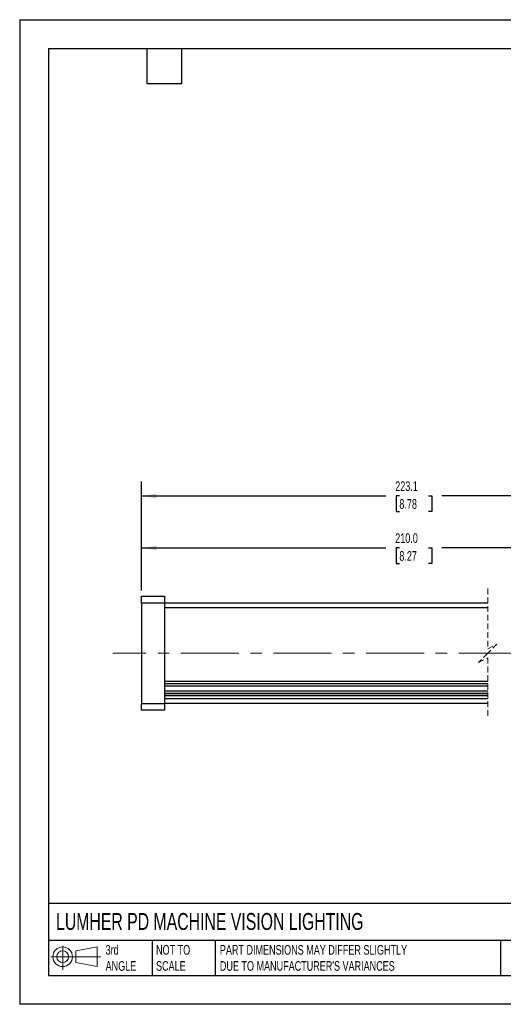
# Model space of a CAD drawing. Header units: millimetres. Extents: x 0 to 279, y 0 to 216.
# Tile 1 of 4: x 0 to 106, y 0 to 216. Entities that reach past the tile are written whole.
import ezdxf

# ---------------------------------------------------------------- set-up
doc = ezdxf.new("R2010")
doc.units = ezdxf.units.MM
doc.linetypes.add('CENTERX2', pattern=[20.32, 12.7, -2.54, 2.54, -2.54])
doc.linetypes.add('HIDDEN', pattern=[1.905, 1.27, -0.635])
doc.layers.add('CENTER', color=40, linetype='CENTERX2')
doc.layers.add('DIMENSIONS', color=140, linetype='Continuous', lineweight=25)
doc.layers.add('TEXT', color=140, linetype='Continuous', lineweight=25)
doc.styles.add('SLDTEXTSTYLE0', font='TXT', dxfattribs={"width": 0.7})
doc.dimstyles.new('SLDDIMSTYLE1', dxfattribs={"dimtxt": 2.158008, "dimasz": 3.302, "dimexe": 0, "dimexo": 0.0625, "dimgap": 0.539502, "dimtad": 0, "dimtih": 1, "dimtoh": 1, "dimdec": 1, "dimrnd": 1e-09, "dimzin": 4, "dimdsep": 46, "dimtxsty": 'SLDTEXTSTYLE0', "dimsah": 1, "dimcen": 0.09, "dimadec": 0, "dimazin": 1, "dimtfac": 1, "dimtdec": 1, "dimtofl": 0, "dimtmove": 0, "dimatfit": 3, "dimfxl": 0, "dimfrac": 2, "dimtolj": 1, "dimtzin": 12, "dimarcsym": 0})
doc.dimstyles.new('SLDDIMSTYLE3', dxfattribs={"dimtxt": 2.158008, "dimasz": 3.302, "dimexe": 0, "dimexo": 0.0625, "dimgap": 0.539502, "dimtad": 0, "dimtih": 1, "dimtoh": 1, "dimdec": 1, "dimrnd": 1e-09, "dimzin": 12, "dimdsep": 46, "dimtxsty": 'SLDTEXTSTYLE0', "dimsah": 1, "dimcen": 0.09, "dimadec": 0, "dimazin": 3, "dimtfac": 1, "dimtdec": 1, "dimtofl": 0, "dimtmove": 0, "dimatfit": 3, "dimfxl": 0, "dimfrac": 2, "dimtolj": 1, "dimtzin": 12, "dimarcsym": 0})

# ---------------------------------------------------------------- blocks, each defined once
blk = doc.blocks.new('Block11')
at = {"color": 7, "linetype": 'Continuous', "lineweight": 18}
for p, q in [((2.59, 5.31), (2.59, 0)), ((5.48, 4.17), (10.18, 5.03)), ((10.18, 5.03), (10.18, 0.73)), ((0, 2.88), (10.87, 2.88)), ((5.48, 1.6), (5.48, 4.17)), ((5.48, 1.6), (10.18, 0.73))]:
    blk.add_line(p, q, dxfattribs=at)
for radius in [2.15, 1.29]:
    blk.add_circle((2.59, 2.88), radius, dxfattribs=at)
blk = doc.blocks.new('Block12')
at = {"color": 7, "linetype": 'Continuous'}
blk.add_blockref('Block11', (0, 0), dxfattribs=at)
blk = doc.blocks.new('_D_5')
at = {"layer": 'DIMENSIONS'}
for p, q in [((26.75, 90.74), (26.75, 103.24)), ((129.34, 101.48), (127.93, 98.66)), ((130.05, 100.07), (129.34, 101.48)), ((170.8, 90.74), (170.8, 103.24)), ((26.75, 100.07), (80.34, 100.07)), ((83.27, 100.07), (82.54, 100.07)), ((82.54, 100.07), (82.54, 96.64)), ((89.68, 100.07), (90.41, 100.07)), ((90.41, 100.07), (90.41, 96.64)), ((127.23, 100.07), (92.61, 100.07)), ((127.93, 98.66), (127.23, 100.07)), ((170.8, 100.07), (130.05, 100.07)), ((82.54, 96.64), (83.27, 96.64)), ((90.41, 96.64), (89.68, 96.64))]:
    blk.add_line(p, q, dxfattribs=at)
for points in [[(26.75, 100.07), (30.05, 99.56), (30.05, 100.58)], [(170.8, 100.07), (167.5, 100.58), (167.5, 99.56)]]:
    blk.add_solid(points, dxfattribs=at)
at = {"layer": 'DIMENSIONS', "char_height": 2.117, "attachment_point": 1, "style": 'SLDTEXTSTYLE0'}
for s, insert in [('210.0', (82.37, 103.28)), ('8.27', (83.27, 99.37))]:
    blk.add_mtext(s, dxfattribs=dict(at, insert=insert))
blk = doc.blocks.new('_D_6')
at = {"layer": 'DIMENSIONS'}
for p, q in [((26.75, 90.74), (26.75, 114.65)), ((183.9, 83.59), (183.9, 114.65)), ((136.52, 112.88), (135.11, 110.06)), ((137.23, 111.47), (136.52, 112.88)), ((26.75, 111.47), (80.34, 111.47)), ((83.27, 111.47), (82.54, 111.47)), ((82.54, 111.47), (82.54, 108.04)), ((89.68, 111.47), (90.41, 111.47)), ((90.41, 111.47), (90.41, 108.04)), ((134.41, 111.47), (92.61, 111.47)), ((135.11, 110.06), (134.41, 111.47)), ((183.9, 111.47), (137.23, 111.47)), ((82.54, 108.04), (83.27, 108.04)), ((90.41, 108.04), (89.68, 108.04))]:
    blk.add_line(p, q, dxfattribs=at)
for points in [[(26.75, 111.47), (30.05, 110.96), (30.05, 111.98)], [(183.9, 111.47), (180.6, 111.98), (180.6, 110.96)]]:
    blk.add_solid(points, dxfattribs=at)
at = {"layer": 'DIMENSIONS', "char_height": 2.117, "attachment_point": 1, "style": 'SLDTEXTSTYLE0'}
for s, insert in [('223.1', (82.37, 114.68)), ('8.78', (83.27, 110.77))]:
    blk.add_mtext(s, dxfattribs=dict(at, insert=insert))

msp = doc.modelspace()

# ---------------------------------------------------------------- linework, layer by layer
at = {"color": 7, "linetype": 'Continuous'}
for p, q in [((0, 215.9), (0, 0)), ((0, 215.9), (279.4, 215.9)), ((279.4, 0), (0, 0))]:
    msp.add_line(p, q, dxfattribs=at)
at = {"color": 7, "linetype": 'HIDDEN', "lineweight": 18}
for p, q in [((102.66, 91.15), (102.66, 77.97)), ((102.66, 77.97), (104.66, 78.97)), ((104.66, 78.97), (102.66, 76.97)), ((102.66, 76.97), (100.66, 74.97)), ((100.66, 74.97), (102.66, 75.97)), ((102.66, 75.97), (102.66, 62.8))]:
    msp.add_line(p, q, dxfattribs=at)
for p, q in [((26.75, 87.97), (26.75, 89.47)), ((26.75, 89.47), (31.75, 89.47)), ((31.75, 89.47), (31.75, 87.97)), ((31.75, 87.97), (26.75, 87.97)), ((26.75, 87.97), (26.75, 65.97)), ((31.75, 87.97), (31.75, 65.97)), ((102.66, 87.97), (31.75, 87.97)), ((102.66, 86.97), (31.75, 86.97)), ((31.75, 70.87), (102.66, 70.87)), ((31.75, 70.38), (102.66, 70.38)), ((31.75, 70.34), (102.66, 70.34)), ((31.75, 69.85), (102.66, 69.85)), ((31.75, 68.71), (102.66, 68.71)), ((31.75, 68.22), (102.66, 68.22)), ((31.75, 68.19), (102.66, 68.19)), ((31.75, 67.7), (102.66, 67.7)), ((102.66, 66.97), (31.75, 66.97)), ((26.75, 65.97), (31.75, 65.97)), ((26.75, 64.47), (26.75, 65.97)), ((31.75, 65.97), (31.75, 64.47)), ((102.66, 65.97), (31.75, 65.97)), ((31.75, 64.47), (26.75, 64.47))]:
    msp.add_line(p, q)
at = {"layer": 'CENTER', "linetype": 'CENTERX2', "lineweight": 18}
msp.add_line((109.01, 76.97), (20.4, 76.97), dxfattribs=at)
at = {"layer": 'TEXT'}
for p, q in [((6.35, 209.55), (273.05, 209.55)), ((6.35, 209.55), (6.35, 6.35)), ((27.94, 201.93), (27.94, 209.55)), ((35.56, 201.93), (35.56, 209.55)), ((27.94, 201.93), (35.56, 201.93)), ((273.05, 22.13), (6.35, 22.13)), ((273.05, 13.97), (6.35, 13.97)), ((29.04, 13.97), (29.04, 6.35)), ((42.84, 13.97), (42.84, 6.35)), ((105.48, 13.97), (105.48, 6.35)), ((6.35, 6.35), (273.05, 6.35))]:
    msp.add_line(p, q, dxfattribs=at)

# ---------------------------------------------------------------- block references
msp.add_blockref('Block12', (6.84, 7.55), dxfattribs=at)

# ---------------------------------------------------------------- texts
at = {"layer": 'TEXT', "attachment_point": 1, "style": 'SLDTEXTSTYLE0'}
for s, insert, char_height in [('LUMHER PD MACHINE VISION LIGHTING', (7.97, 20.02), 3.7042), ('3rd^JANGLE', (18.85, 13), 2.117), ('NOT TO^JSCALE', (29.91, 13), 2.1167), ("PART DIMENSIONS MAY DIFFER SLIGHTLY ^JDUE TO MANUFACTURER'S VARIANCES", (43.91, 13), 2.1167)]:
    msp.add_mtext(s, dxfattribs=dict(at, insert=insert, char_height=char_height))

# ---------------------------------------------------------------- dimensions: what is measured, and where the dimension line sits
at = {"layer": 'DIMENSIONS'}
for base, p2, text, dimstyle, picture, middle in [((183.9, 111.47), (183.9, 82.32), '223.1', 'SLDDIMSTYLE3', '_D_6', (86.47, 111.47)), ((170.8, 100.07), (170.8, 89.47), '210.0', 'SLDDIMSTYLE1', '_D_5', (86.47, 100.07))]:
    dim = msp.add_linear_dim(base=base, p1=(26.75, 89.47), p2=p2, text=text, dimstyle=dimstyle, dxfattribs=at)
    dim.commit()
    dim.dimension.update_dxf_attribs({"geometry": picture, "text_midpoint": middle, "dimtype": 160})

doc.saveas('drawing.dxf')
